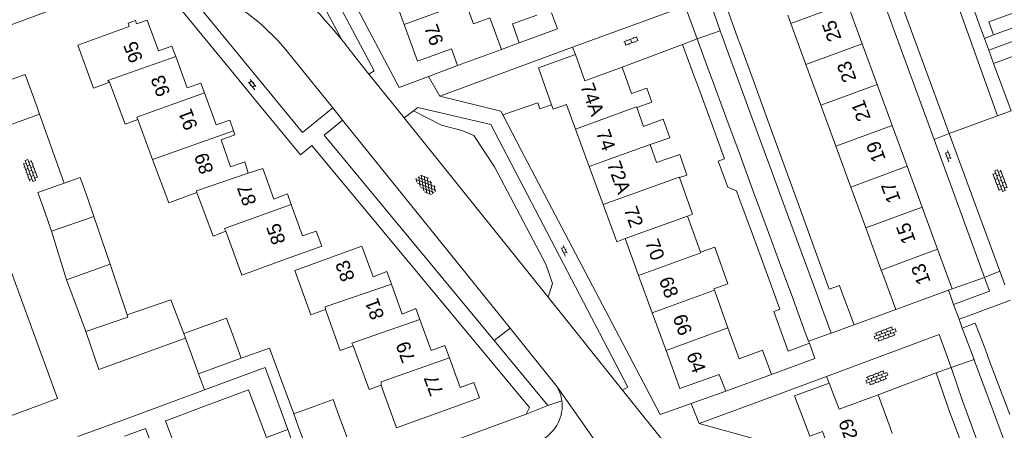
# Model space of a CAD drawing. Extents: x 99476 to 102828, y 406437 to 407931.
# Tile 107 of 162: x 100569 to 100710, y 407150 to 407209. Entities that reach past the tile are written whole.
import ezdxf

# ---------------------------------------------------------------- set-up
doc = ezdxf.new("R2010")
doc.units = 0
doc.header["$MEASUREMENT"] = 0
for name, color, linetype, lineweight in [('BG_bijgebouw', 253, 'Continuous', 0), ('BG_dakoverstek', 253, 'Continuous', 13), ('BG_dakoverstek bijgebouw', 253, 'Continuous', 0), ('BG_gesloten verharding', 253, 'Continuous', 0), ('BG_heg haag', 253, 'Continuous', 0), ('BG_hoofdgebouw', 253, 'Continuous', 13), ('BG_huisnummer', 253, 'Continuous', 0), ('BG_kant verharding', 253, 'Continuous', 0), ('BG_open verharding', 253, 'Continuous', 0), ('BG_schutting', 253, 'Continuous', 0), ('BG_tussenmuur', 253, 'Continuous', 0), ('BG_vlakafsluiter', 253, 'Continuous', 0)]:
    doc.layers.add(name, color=color, linetype=linetype, lineweight=lineweight)
doc.styles.add('Style-WORKING', font='WORKING.shx')

# ---------------------------------------------------------------- blocks, each defined once
blk = doc.blocks.new('S02OV4')
at = {"layer": 'BG_open verharding', "linetype": 'Continuous', "lineweight": 0}
for p, q in [((0, -0.200092), (0, 0.200092)), ((0, 0.2), (3.201, 0.2)), ((0.214, 0.6), (2.9, 0.6)), ((0.4, 0.199), (0.4, 0.6)), ((0.8, 0.6), (0.8, 0.7)), ((0.8, -0.2), (0.8, 0.2)), ((1.2, 0.2), (1.2, 0.6)), ((1.6, 0.6), (1.6, 0.7)), ((1.6, -0.2), (1.6, 0.2)), ((2, 0.199), (2, 0.6)), ((2.4, 0.6), (2.4, 0.7)), ((2.4, -0.2), (2.4, 0.2)), ((2.8, 0.2), (2.8, 0.6)), ((3.2, -0.199908), (3.2, 0.200092)), ((0, -0.2), (3.2, -0.199)), ((0.31, -0.6), (2.9, -0.6)), ((0.4, -0.6), (0.399, -0.2)), ((0.8, -0.7), (0.8, -0.6)), ((1.2, -0.6), (1.2, -0.2)), ((1.6, -0.7), (1.6, -0.6)), ((2, -0.6), (1.999, -0.2)), ((2.4, -0.7), (2.4, -0.6)), ((2.8, -0.6), (2.8, -0.2))]:
    blk.add_line(p, q, dxfattribs=at)
blk = doc.blocks.new('S02OV6')
at = {"layer": 'BG_open verharding', "linetype": 'Continuous', "lineweight": 0}
for p, q in [((0, 0.20784), (1.371449, 0.20784)), ((0.085505, 0.20784), (0.085505, 0.268177)), ((0.485, -0.192), (0.486, 0.207)), ((0.885505, 0.20784), (0.885505, 0.31106)), ((1.285, -0.193), (1.285, 0.207)), ((0.268333, -0.19216), (1.549656, -0.19216)), ((0.885505, -0.32925), (0.885505, -0.19216))]:
    blk.add_line(p, q, dxfattribs=at)
blk = doc.blocks.new('S01GV4')
at = {"layer": 'BG_gesloten verharding', "linetype": 'Continuous', "lineweight": 0}
for p, q in [((0, 0.278304), (0.9421, 0.823239)), ((0, -0.181671), (1.741927, 0.823239)), ((0, 0.098949), (1.593645, -0.823239)), ((0.117, -0.579), (1.53, 0.238)), ((0.163, 0.466), (2.296, -0.767)), ((0.531, -0.801), (3.134, 0.701)), ((0.567, 0.694), (2.709, -0.545)), ((1.118159, 0.823239), (3.097745, -0.32208)), ((1.293565, -0.823239), (3.161206, 0.256049)), ((1.529745, 0.23842), (2.542019, 0.823239)), ((1.91699, 0.823239), (3.161206, 0.104286)), ((2.715943, 0.823239), (3.161206, 0.565645)), ((0, -0.363991), (0.793486, -0.823239)), ((2.092105, -0.823239), (3.161206, -0.205903))]:
    blk.add_line(p, q, dxfattribs=at)
blk = doc.blocks.new('S02OV2')
at = {"layer": 'BG_open verharding', "linetype": 'Continuous', "lineweight": 0}
for p, q in [((0.052866, 0.482148), (0.183301, 0.482148)), ((0.183301, -1.01785), (0.183301, 0.982147)), ((0.183301, 0.895191), (0.705039, 0.895191)), ((0.705039, -1.01785), (0.705039, 0.982147)), ((0.705039, 0.43867), (0.835473, 0.43867)), ((0.052866, -0.517416), (0.183301, -0.517416)), ((0.183301, -0.017851), (0.705039, -0.017851)), ((0.183301, -0.930894), (0.705039, -0.930894)), ((0.705039, -0.473938), (0.835473, -0.473938))]:
    blk.add_line(p, q, dxfattribs=at)

msp = doc.modelspace()

# ---------------------------------------------------------------- linework, layer by layer
at = {"layer": 'BG_bijgebouw', "linetype": 'Continuous', "lineweight": 0}
for p, q in [((100670.25, 407211.23), (100672.33, 407205.52)), ((100669.633, 407207), (100668.371, 407210.56)), ((100708.85, 407206.4), (100713.491, 407208.08)), ((100670.041, 407205.85), (100669.633, 407207)), ((100664.241, 407205.05), (100666.351, 407205.82)), ((100666.351, 407205.82), (100668.07, 407201.13)), ((100670.041, 407205.85), (100670.495, 407204.615)), ((100672.33, 407205.52), (100672.404, 407205.317)), ((100672.404, 407205.317), (100674.538, 407199.458)), ((100712.83, 407205.93), (100708.14, 407204.2)), ((100665.97, 407200.35), (100664.241, 407205.05)), ((100670.495, 407204.615), (100672.649, 407198.762)), ((100708.14, 407204.2), (100708.81, 407202.31)), ((100708.81, 407202.31), (100713.51, 407204.04)), ((100668.07, 407201.13), (100668.483, 407200.01)), ((100665.97, 407200.35), (100666.376, 407199.247)), ((100668.483, 407200.01), (100670.464, 407194.645)), ((100674.538, 407199.458), (100676.673, 407193.598)), ((100666.376, 407199.247), (100668.35, 407193.88)), ((100672.649, 407198.762), (100674.803, 407192.91)), ((100571.67, 407196.03), (100572.027, 407195.04)), ((100569.696, 407194.198), (100566.374, 407192.998)), ((100572.027, 407195.04), (100569.696, 407194.198)), ((100668.35, 407193.88), (100670.267, 407188.67)), ((100670.464, 407194.645), (100672.481, 407189.18)), ((100674.803, 407192.91), (100676.957, 407187.057)), ((100676.673, 407193.598), (100678.807, 407187.738)), ((100672.481, 407189.18), (100674.436, 407183.884)), ((100676.957, 407187.057), (100679.111, 407181.204)), ((100678.807, 407187.738), (100680.942, 407181.878)), ((100671.954, 407184.085), (100672.311, 407183.115)), ((100674.436, 407183.884), (100676.383, 407178.61)), ((100578.849, 407183.182), (100579.826, 407180.391)), ((100672.311, 407183.115), (100674.251, 407177.839)), ((100679.111, 407181.204), (100681.264, 407175.352)), ((100680.942, 407181.878), (100683.076, 407176.018)), ((100573.753, 407178.264), (100572.782, 407181.039)), ((100579.826, 407180.391), (100573.753, 407178.264)), ((100676.383, 407178.61), (100678.356, 407173.264)), ((100674.251, 407177.839), (100676.218, 407172.491)), ((100683.076, 407176.018), (100685.28, 407169.968)), ((100681.264, 407175.352), (100683.488, 407169.309)), ((100575.907, 407171.325), (100582.182, 407173.544)), ((100582.182, 407173.544), (100583.081, 407170.818)), ((100678.356, 407173.264), (100680.13, 407168.46)), ((100576.95, 407168.53), (100575.907, 407171.325)), ((100676.218, 407172.491), (100678.2, 407167.103)), ((100583.081, 407170.818), (100584.58, 407166.272)), ((100578.675, 407163.909), (100576.95, 407168.53)), ((100680.339, 407167.877), (100680.13, 407168.46)), ((100683.488, 407169.309), (100683.841, 407168.35)), ((100683.841, 407168.35), (100685.57, 407163.66)), ((100688.831, 407164.85), (100687.101, 407169.55)), ((100681.82, 407163.75), (100680.339, 407167.877)), ((100685.57, 407163.66), (100688.831, 407164.85)), ((100706.058, 407159.887), (100704.351, 407164.4)), ((100592.731, 407163.603), (100592.964, 407162.962)), ((100592.964, 407162.962), (100593.767, 407160.757)), ((100600.958, 407160.062), (100599.891, 407162.994)), ((100681.82, 407163.75), (100682.315, 407162.51)), ((100682.315, 407162.51), (100682.422, 407162.241)), ((100593.767, 407160.757), (100594.831, 407157.832)), ((100594.831, 407157.832), (100600.958, 407160.062)), ((100706.082, 407159.822), (100706.058, 407159.887)), ((100707.99, 407160.43), (100707.953, 407160.528)), ((100707.99, 407160.43), (100709.417, 407156.655)), ((100700.621, 407158), (100702.76, 407158.73)), ((100702.76, 407158.73), (100704.37, 407153.99)), ((100706.121, 407159.72), (100706.082, 407159.822)), ((100706.121, 407159.72), (100708.209, 407154.069)), ((100702.231, 407153.27), (100700.621, 407158)), ((100589.396, 407153.222), (100595.055, 407155.309)), ((100595.055, 407155.309), (100595.667, 407155.535)), ((100710.087, 407154.884), (100710.128, 407154.777)), ((100710.128, 407154.777), (100711.166, 407152.032)), ((100583.436, 407151.023), (100589.396, 407153.222)), ((100595.825, 407153.245), (100590.163, 407151.113)), ((100611.517, 407153.218), (100608.488, 407152.11)), ((100702.231, 407153.27), (100702.59, 407152.299)), ((100704.37, 407153.99), (100704.712, 407153.071)), ((100704.712, 407153.071), (100706.655, 407147.85)), ((100708.209, 407154.069), (100710.398, 407148.145)), ((100608.488, 407152.11), (100609.14, 407150.33)), ((100616.081, 407148.812), (100614.771, 407152.39)), ((100702.59, 407152.299), (100704.525, 407147.076)), ((100577.517, 407148.84), (100583.436, 407151.023)), ((100609.14, 407150.33), (100610.864, 407145.631))]:
    msp.add_line(p, q, dxfattribs=at)
at = {"layer": 'BG_bijgebouw', "linetype": 'Continuous', "lineweight": 0, "flags": 128}
for points in [[(100645.457, 407209.563), (100646.3, 407207.29), (100640.82, 407205.29)], [(100712.81, 407209.96), (100708.17, 407208.28), (100708.85, 407206.4)], [(100640.82, 407205.29), (100639.841, 407207.97), (100643.336, 407209.242)], [(100571.67, 407196.03), (100569.971, 407200.73), (100567.583, 407199.868)], [(100671.954, 407184.085), (100670.72, 407184.611), (100669.369, 407188.297), (100670.267, 407188.67)], [(100575.581, 407185.155), (100577.877, 407185.959), (100578.849, 407183.182)], [(100572.782, 407181.039), (100571.804, 407183.832), (100575.581, 407185.155)], [(100685.28, 407169.968), (100686.748, 407170.508), (100687.101, 407169.55)], [(100678.2, 407167.103), (100677.324, 407166.786), (100678.809, 407162.666)], [(100584.58, 407166.272), (100584.696, 407165.943), (100578.675, 407163.909)], [(100599.891, 407162.994), (100598.858, 407165.832), (100592.731, 407163.603)], [(100704.351, 407164.4), (100706.22, 407165.11), (100707.234, 407162.429)], [(100682.422, 407162.241), (100679.401, 407161.111), (100678.809, 407162.666)], [(100595.667, 407155.535), (100604.408, 407158.759), (100607.615, 407149.844)], [(100607.615, 407149.844), (100604.562, 407148.724), (100601.993, 407155.568), (100595.825, 407153.245)], [(100614.771, 407152.39), (100614.118, 407154.17), (100611.517, 407153.218)], [(100590.163, 407151.113), (100590.086, 407151.084), (100591.275, 407147.895), (100588.428, 407146.833), (100587.214, 407149.992), (100584.225, 407148.892)]]:
    msp.add_lwpolyline(points, dxfattribs=at)
at = {"layer": 'BG_dakoverstek', "linetype": 'Continuous', "lineweight": 13, "flags": 128}
for points in [[(100663.789, 407185.959), (100665.685, 407180.71), (100664.96, 407180.448)], [(100668.735, 407169.997), (100670.755, 407170.726), (100668.854, 407175.99), (100666.834, 407175.26)]]:
    msp.add_lwpolyline(points, dxfattribs=at)
at = {"layer": 'BG_dakoverstek bijgebouw', "linetype": 'Continuous', "lineweight": 0}
for p, q in [((100707.234, 407162.429), (100707.953, 407160.528)), ((100710.087, 407154.884), (100709.417, 407156.655))]:
    msp.add_line(p, q, dxfattribs=at)
at = {"layer": 'BG_heg haag', "linetype": 'Continuous', "lineweight": 0}
for p, q in [((100567.434, 407207.646), (100583.811, 407213.76)), ((100600.605, 407199.972), (100603.163, 407196.869)), ((100641.114, 407189.887), (100638.461, 407194.937)), ((100674.17, 407153.501), (100684.89, 407157.44)), ((100684.89, 407157.44), (100685.28, 407156.52)), ((100641.811, 407152.07), (100631.517, 407148.304)), ((100610.964, 407140.786), (100607.615, 407149.844))]:
    msp.add_line(p, q, dxfattribs=at)
at = {"layer": 'BG_heg haag', "linetype": 'Continuous', "lineweight": 0, "flags": 128}
msp.add_lwpolyline([(100639.466, 407156.422), (100642.31, 407153), (100641.811, 407152.07)], dxfattribs=at)
at = {"layer": 'BG_hoofdgebouw', "linetype": 'Continuous', "lineweight": 13}
for p, q in [((100622.388, 407213.21), (100624.323, 407207.891)), ((100687.858, 407210.995), (100690.006, 407205.14)), ((100638.266, 407204.314), (100636.891, 407208.094)), ((100679.772, 407208.029), (100679.331, 407209.23)), ((100681.92, 407202.174), (100679.772, 407208.029)), ((100690.006, 407205.14), (100692.153, 407199.285)), ((100631.961, 407202.02), (100638.266, 407204.314)), ((100655.591, 407201.77), (100656.939, 407198.034)), ((100684.068, 407196.319), (100681.92, 407202.174)), ((100692.153, 407199.285), (100694.3, 407193.43)), ((100657.669, 407196.011), (100658.652, 407193.287)), ((100686.217, 407190.465), (100684.068, 407196.319)), ((100588.24, 407188.532), (100586.107, 407194.269)), ((100650.859, 407187.55), (100648.891, 407192.92)), ((100694.3, 407193.43), (100696.448, 407187.575)), ((100659.588, 407190.693), (100660.52, 407188.11)), ((100688.365, 407184.61), (100686.217, 407190.465)), ((100652.864, 407182.081), (100650.859, 407187.55)), ((100696.448, 407187.575), (100698.595, 407181.72)), ((100690.513, 407178.755), (100688.365, 407184.61)), ((100698.595, 407181.72), (100700.809, 407175.683)), ((100664.96, 407180.448), (100666.834, 407175.26)), ((100692.731, 407172.71), (100690.513, 407178.755)), ((100657.927, 407171.933), (100655.991, 407177.21)), ((100700.809, 407175.683), (100702.89, 407170.01)), ((100693.091, 407171.73), (100692.731, 407172.71)), ((100659.89, 407166.582), (100657.927, 407171.933)), ((100694.821, 407167.04), (100693.091, 407171.73)), ((100668.804, 407169.807), (100668.735, 407169.997)), ((100670.754, 407164.408), (100668.804, 407169.807)), ((100702.388, 407169.825), (100694.821, 407167.04)), ((100702.89, 407170.01), (100702.388, 407169.825)), ((100661.867, 407161.192), (100659.89, 407166.582)), ((100672.351, 407159.988), (100670.754, 407164.408)), ((100675.728, 407161.225), (100672.351, 407159.988)), ((100675.728, 407161.225), (100677, 407157.75)), ((100677, 407157.75), (100670.44, 407155.35)), ((100621.521, 407154.83), (100621.008, 407156.235)), ((100694.01, 407150.14), (100692.28, 407154.83)), ((100694.296, 407149.283), (100694.01, 407150.14))]:
    msp.add_line(p, q, dxfattribs=at)
at = {"layer": 'BG_hoofdgebouw', "linetype": 'Continuous', "lineweight": 13, "flags": 128}
for points in [[(100633.32, 407210.53), (100634.25, 407207.971), (100636.622, 407208.834), (100636.891, 407208.094)], [(100591.557, 407203.301), (100591, 407204.8), (100589.091, 407204.14), (100587.471, 407208.52), (100585.951, 407207.98), (100585.78, 407208.48), (100584.72, 407208.08), (100584.901, 407207.59), (100577.521, 407204.93), (100579.221, 407200.23)], [(100624.323, 407207.891), (100626.241, 407202.62), (100631.099, 407204.388), (100631.961, 407202.02)], [(100595.668, 407198.1), (100595.151, 407199.51), (100593.22, 407198.83), (100591.557, 407203.301)], [(100645.459, 407196.398), (100643.571, 407201.68), (100648.88, 407203.6)], [(100648.88, 407203.6), (100650.241, 407199.84), (100655.591, 407201.77)], [(100582.055, 407199.62), (100579.763, 407198.768), (100579.221, 407200.23)], [(100586.107, 407194.269), (100584.295, 407193.596), (100582.055, 407199.62)], [(100599.847, 407192.654), (100599.311, 407194.2), (100597.351, 407193.51), (100595.668, 407198.1)], [(100656.939, 407198.034), (100659.127, 407198.757), (100659.843, 407196.766), (100657.669, 407196.011)], [(100648.891, 407192.92), (100647.601, 407196.44), (100645.69, 407195.75), (100645.459, 407196.398)], [(100658.652, 407193.287), (100661.479, 407194.314), (100662.414, 407191.676), (100659.588, 407190.693)], [(100601.97, 407186.59), (100601.461, 407188.21), (100599.42, 407187.51), (100598.081, 407191.39), (100600.05, 407192.07), (100599.847, 407192.654)], [(100594.606, 407183.828), (100590.55, 407182.32), (100588.24, 407188.532)], [(100660.52, 407188.11), (100663.845, 407189.279), (100664.859, 407186.32), (100663.789, 407185.959)], [(100608.126, 407182.109), (100607.581, 407183.64), (100605.621, 407182.88), (100604.051, 407187.26), (100601.97, 407186.59)], [(100598.727, 407178.259), (100596.926, 407177.589), (100594.606, 407183.828)], [(100606.771, 407174.1), (100612.501, 407176.15), (100611.701, 407178.3), (100609.731, 407177.6), (100608.126, 407182.109)], [(100655.991, 407177.21), (100654.81, 407176.77), (100652.864, 407182.081)], [(100606.771, 407174.1), (100601.063, 407171.977), (100598.727, 407178.259)], [(100622.485, 407170.711), (100621.841, 407172.48), (100619.871, 407171.72), (100618.261, 407176.12), (100608.631, 407172.64)], [(100613.025, 407167.049), (100610.941, 407166.29), (100608.631, 407172.64)], [(100626.562, 407165.605), (100625.981, 407167.18), (100624.051, 407166.41), (100622.485, 407170.711)], [(100617.013, 407161.861), (100615.159, 407161.186), (100613.025, 407167.049)], [(100630.805, 407160.127), (100630.161, 407161.88), (100628.2, 407161.16), (100626.562, 407165.605)], [(100621.008, 407156.235), (100619.289, 407155.61), (100617.013, 407161.861)], [(100621.521, 407154.83), (100623.211, 407150.12), (100635.13, 407154.42), (100634.331, 407156.58), (100632.371, 407155.86), (100630.805, 407160.127)], [(100670.44, 407155.35), (100669.481, 407157.76), (100663.871, 407155.73), (100661.867, 407161.192)], [(100685.28, 407156.52), (100680.291, 407154.67), (100682.47, 407148.89), (100684.32, 407149.58), (100685.603, 407146.123)], [(100692.28, 407154.83), (100686.701, 407152.77), (100685.28, 407156.52)]]:
    msp.add_lwpolyline(points, dxfattribs=at)
at = {"layer": 'BG_kant verharding', "linetype": 'Continuous', "lineweight": 0}
for p, q in [((100592.191, 407210.18), (100600.605, 407199.972)), ((100614.075, 407195.941), (100607.61, 407203.97)), ((100629.44, 407197.63), (100648.46, 407204.65)), ((100648.46, 407204.65), (100648.88, 407203.6)), ((100619.271, 407200.801), (100617.241, 407203.33)), ((100627.791, 407200.435), (100631.961, 407202.02)), ((100624.306, 407194.529), (100619.271, 407200.801)), ((100615.493, 407194.18), (100614.075, 407195.941)), ((100625.666, 407195.532), (100624.306, 407194.529)), ((100711.35, 407195.52), (100709.416, 407194.814)), ((100639.501, 407164.363), (100615.493, 407194.18)), ((100644.954, 407168.81), (100624.306, 407194.529)), ((100709.416, 407194.814), (100702.477, 407192.278)), ((100700.324, 407191.415), (100707.564, 407171.654)), ((100702.477, 407192.278), (100709.724, 407172.557)), ((100573.753, 407178.264), (100575.907, 407171.325)), ((100709.724, 407172.557), (100710.45, 407170.58)), ((100703.101, 407167.76), (100702.388, 407169.825)), ((100655.65, 407155.487), (100644.954, 407168.81)), ((100646.251, 407155.979), (100639.501, 407164.363)), ((100644.94, 407153.28), (100637.206, 407162.616)), ((100664.875, 407143.996), (100655.65, 407155.487)), ((100670.44, 407155.35), (100665.464, 407153.593)), ((100646.927, 407153.991), (100644.94, 407153.28)), ((100666.601, 407150.72), (100674.17, 407153.501)), ((100674.901, 407148.41), (100666.601, 407150.72))]:
    msp.add_line(p, q, dxfattribs=at)
at = {"layer": 'BG_kant verharding', "linetype": 'Continuous', "lineweight": 0, "flags": 128}
for points in [[(100603.401, 407237.03), (100623.621, 407198.85), (100627.791, 407200.435)], [(100619.271, 407200.801), (100620.001, 407201.24), (100601.661, 407235.73)], [(100702.477, 407192.278), (100692.541, 407219.32), (100699.71, 407221.96), (100709.416, 407194.814)], [(100685.711, 407216.85), (100690.39, 407218.53), (100700.324, 407191.415)], [(100593.241, 407212.55), (100609.75, 407192.44), (100614.075, 407195.941)], [(100648.46, 407204.65), (100664.614, 407210.539), (100666.351, 407205.82)], [(100639.466, 407156.422), (100611.091, 407190.56), (100609.451, 407189.24), (100603.163, 407196.869)], [(100638.461, 407194.937), (100638.181, 407195.47), (100629.44, 407197.63)], [(100655.65, 407155.487), (100656.401, 407155.94), (100636.75, 407193.56), (100626.3, 407196), (100625.666, 407195.532)], [(100637.206, 407162.616), (100612.851, 407192.02), (100615.493, 407194.18)], [(100665.464, 407153.593), (100661.011, 407152.02), (100641.114, 407189.887)], [(100566.863, 407175.522), (100557.246, 407171.997), (100565.137, 407150.814), (100574.603, 407154.321), (100566.863, 407175.522)], [(100707.564, 407171.654), (100708.28, 407169.7), (100703.101, 407167.76)], [(100592.964, 407162.962), (100580.522, 407158.458), (100578.675, 407163.909)], [(100684.89, 407157.44), (100701.047, 407163.485), (100702.76, 407158.73)], [(100677, 407157.75), (100683.19, 407160.03), (100682.422, 407162.241)], [(100646.251, 407155.979), (100650.574, 407149.84), (100655.57, 407142.67)]]:
    msp.add_lwpolyline(points, dxfattribs=at)
at = {"layer": 'BG_kant verharding', "linetype": 'Continuous', "lineweight": 0}
for centre, radius, start, end in [((100581.135339, 407182.197439), 34.277575, 39.433621, 68.102622), ((100546.548428, 407149.474393), 88.869218, 39.261306, 45.387522), ((100547.279905, 407150.025106), 87.954343, 37.304571, 39.285097), ((100641.496846, 407153.253463), 5.480012, 7.734727, 29.825473), ((100641.491074, 407153.252812), 5.48582, 299.111694, 7.733345)]:
    msp.add_arc(centre, radius, start, end, dxfattribs=at)
at = {"layer": 'BG_schutting', "linetype": 'Continuous', "lineweight": 0}
for p, q in [((100704.38, 407214.59), (100706.841, 407207.799)), ((100706.841, 407207.799), (100707.53, 407205.9)), ((100638.266, 407204.314), (100640.82, 407205.29)), ((100655.591, 407201.77), (100664.241, 407205.05)), ((100708.81, 407202.31), (100711.35, 407195.52)), ((100575.581, 407185.155), (100572.027, 407195.04)), ((100582.182, 407173.544), (100579.826, 407180.391)), ((100711.26, 407168.404), (100705.75, 407166.353)), ((100694.821, 407167.04), (100688.831, 407164.85)), ((100705.75, 407166.353), (100703.89, 407165.66)), ((100703.89, 407165.66), (100704.351, 407164.4)), ((100700.621, 407158), (100692.28, 407154.83))]:
    msp.add_line(p, q, dxfattribs=at)
at = {"layer": 'BG_schutting', "linetype": 'Continuous', "lineweight": 0, "flags": 128}
for points in [[(100638.461, 407194.937), (100643.474, 407196.692), (100643.792, 407195.792), (100645.459, 407196.398)], [(100592.731, 407163.603), (100590.864, 407168.424), (100584.58, 407166.272)], [(100608.488, 407152.11), (100605.023, 407161.539), (100600.958, 407160.062)]]:
    msp.add_lwpolyline(points, dxfattribs=at)
at = {"layer": 'BG_tussenmuur', "linetype": 'Continuous', "lineweight": 0}
for p, q in [((100624.323, 407207.891), (100633.109, 407211.106)), ((100687.858, 407210.995), (100679.772, 407208.029)), ((100690.006, 407205.14), (100681.92, 407202.174)), ((100692.153, 407199.285), (100684.068, 407196.319)), ((100588.24, 407188.532), (100599.847, 407192.654)), ((100694.3, 407193.43), (100686.217, 407190.465)), ((100696.448, 407187.575), (100688.365, 407184.61)), ((100698.595, 407181.72), (100690.513, 407178.755)), ((100692.731, 407172.71), (100700.809, 407175.683)), ((100659.89, 407166.582), (100668.804, 407169.807)), ((100661.867, 407161.192), (100670.754, 407164.408))]:
    msp.add_line(p, q, dxfattribs=at)
at = {"layer": 'BG_tussenmuur', "linetype": 'Continuous', "lineweight": 0, "flags": 128}
for points in [[(100591.557, 407203.301), (100581.847, 407199.853), (100582.055, 407199.62)], [(100586.107, 407194.269), (100586.002, 407194.638), (100595.668, 407198.1)], [(100648.891, 407192.92), (100657.642, 407196.087), (100657.669, 407196.011)], [(100650.859, 407187.55), (100659.583, 407190.707), (100659.588, 407190.693)], [(100594.606, 407183.828), (100594.546, 407184.053), (100601.97, 407186.59)], [(100652.864, 407182.081), (100663.765, 407186.026), (100663.789, 407185.959)], [(100598.727, 407178.259), (100598.554, 407178.681), (100608.126, 407182.109)], [(100655.991, 407177.21), (100664.958, 407180.455), (100664.96, 407180.448)], [(100657.927, 407171.933), (100666.867, 407175.168), (100666.834, 407175.26)], [(100613.025, 407167.049), (100612.967, 407167.429), (100622.485, 407170.711)], [(100617.013, 407161.861), (100616.808, 407162.254), (100626.562, 407165.605)], [(100621.008, 407156.235), (100621.031, 407156.696), (100630.805, 407160.127)]]:
    msp.add_lwpolyline(points, dxfattribs=at)
at = {"layer": 'BG_vlakafsluiter', "linetype": 'Continuous', "lineweight": 0}
for p, q in [((100615.357, 407205.716), (100600.483, 407233.687)), ((100666.351, 407205.82), (100669.633, 407207)), ((100707.53, 407205.9), (100708.85, 407206.4)), ((100708.14, 407204.2), (100707.53, 407205.9)), ((100629.44, 407197.63), (100627.791, 407200.435)), ((100702.477, 407192.278), (100700.324, 407191.415)), ((100702.89, 407170.01), (100707.564, 407171.654)), ((100707.564, 407171.654), (100709.724, 407172.557)), ((100703.101, 407167.76), (100703.89, 407165.66)), ((100637.206, 407162.616), (100639.501, 407164.363)), ((100682.315, 407162.51), (100685.57, 407163.66)), ((100702.76, 407158.73), (100706.058, 407159.887)), ((100594.831, 407157.832), (100595.667, 407155.535)), ((100644.94, 407153.28), (100641.811, 407152.07)), ((100666.601, 407150.72), (100665.464, 407153.593))]:
    msp.add_line(p, q, dxfattribs=at)
at = {"layer": 'BG_vlakafsluiter', "linetype": 'Continuous', "lineweight": 0, "flags": 128}
msp.add_lwpolyline([(100625.666, 407195.532), (100629.675, 407193.472), (100632.583, 407192.722), (100634.323, 407191.999), (100637.297, 407187.504), (100644.629, 407173.56), (100645.604, 407170.777), (100644.954, 407168.81)], dxfattribs=at)

# ---------------------------------------------------------------- block references
at = {"layer": 'BG_gesloten verharding', "linetype": 'Continuous', "lineweight": 0, "rotation": 128.749277}
msp.add_blockref('S01GV4', (100628.459, 407183.708), dxfattribs=at)
at = {"layer": 'BG_open verharding', "linetype": 'Continuous', "lineweight": 0}
for name, p, rotation in [('S02OV2', (100656.726, 407205.939), 290.737148), ('S02OV6', (100603.05, 407198.682), 129.357957), ('S02OV6', (100702.603, 407188.307), 110.173945), ('S02OV4', (100571.266, 407185.457), 110.06635), ('S02OV4', (100709.199, 407187.019), 290.556045), ('S02OV6', (100647.647, 407174.781), 117.718502), ('S02OV4', (100691.808, 407162.987), 20.482297), ('S02OV4', (100690.603, 407156.7), 20.482297)]:
    msp.add_blockref(name, p, dxfattribs=dict(at, rotation=rotation))

# ---------------------------------------------------------------- texts
at = {"layer": 'BG_huisnummer', "linetype": 'Continuous', "lineweight": 0, "style": 'Style-WORKING'}
for s, rotation, p in [('76', 289.992894, (100627.135, 407207.472)), ('25', 110.120166, (100687.063, 407205.899)), ('95', 110.30125, (100586.9, 407202.895)), ('23', 110.120166, (100689.211, 407200.044)), ('93', 110.428617, (100590.821, 407198.047)), ('74A', 290.120166, (100649.557, 407199.062)), ('21', 110.120166, (100691.259, 407194.46)), ('91', 110.120166, (100594.763, 407193.231)), ('74', 290.120166, (100651.802, 407192.404)), ('19', 110.120166, (100693.407, 407188.605)), ('89', 109.03308, (100597.021, 407186.898)), ('72A', 290.120166, (100653.377, 407187.9)), ('87', 109.703952, (100603.192, 407182.375)), ('17', 110.120166, (100695.554, 407182.75)), ('72', 290.120166, (100655.777, 407181.396)), ('85', 109.576726, (100607.368, 407176.789)), ('15', 110.120166, (100697.701, 407176.895)), ('70', 290.120166, (100658.844, 407176.693)), ('83', 110.120166, (100617.286, 407171.514)), ('13', 110.120166, (100699.849, 407171.04)), ('68', 290.120166, (100660.82, 407171.304)), ('81', 109.992894, (100621.511, 407166.057)), ('66', 290.120166, (100662.79, 407165.934)), ('79', 110.247502, (100625.971, 407159.907)), ('64', 290.120166, (100664.76, 407160.564)), ('77', 110.173945, (100629.996, 407155.147)), ('62', 290.3749, (100686.547, 407150.934))]:
    msp.add_text(s, height=2, rotation=rotation, dxfattribs=at).set_placement(p)

doc.saveas('drawing.dxf')
